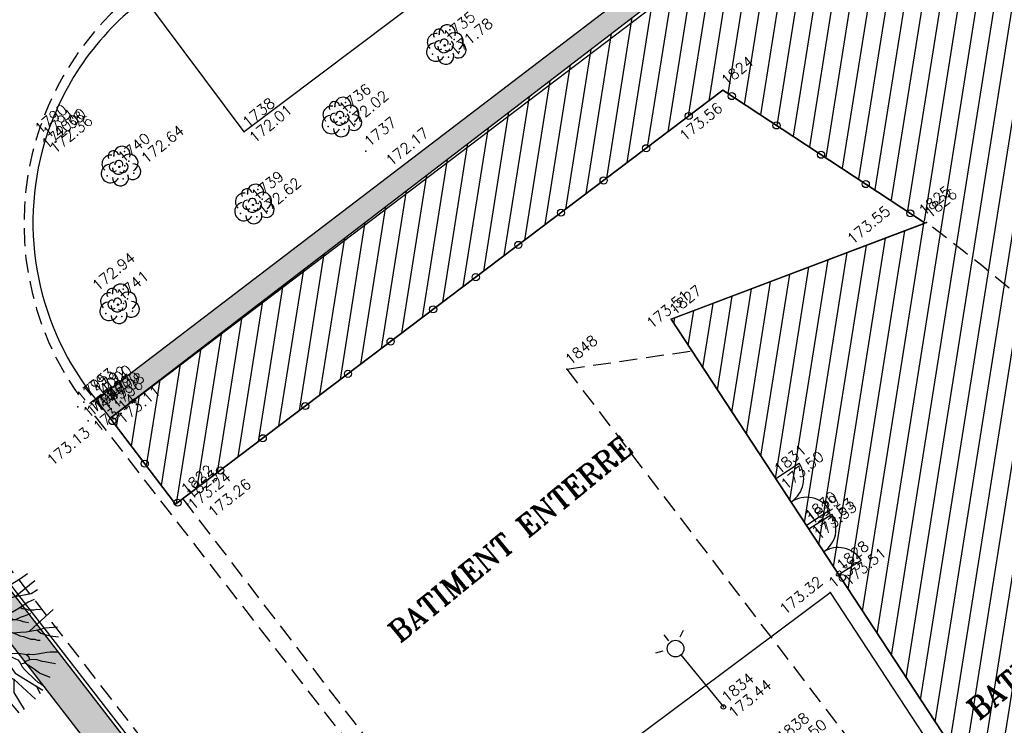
# Model space of a CAD drawing. Header units: feet. Extents: x 529188 to 529675, y 139816 to 140273.
# Tile 9 of 118: x 529292 to 529319, y 140027 to 140046. Entities that reach past the tile are written whole.
import ezdxf
from ezdxf.enums import TextEntityAlignment as Align

# ---------------------------------------------------------------- set-up
doc = ezdxf.new("R2010")
doc.units = ezdxf.units.FT
doc.header["$LTSCALE"] = 2
doc.header["$MEASUREMENT"] = 0
doc.header["$PDSIZE"] = 0.1
doc.linetypes.add('CACHE', pattern=[0.375, 0.25, -0.125])
doc.linetypes.add('CONTINU', pattern=[0])
doc.layers.get('0').update_dxf_attribs({"linetype": 'CONTINUOUS'})
for name, color, linetype in [('ARBRES', 70, 'CONTINUOUS'), ('ARBUSTES', 70, 'CONTINUOUS'), ('BATI', 10, 'CONTINUOUS'), ('BATI-HACHURES', 30, 'CONTINUOUS'), ('BORD_TOIT', 244, 'CACHE'), ('BORDURETTE', 20, 'CONTINUOUS'), ('CANIVEAU', 32, 'CACHE'), ('CLOTURE', 1, 'CONTINUOUS'), ('ECLAIRAGE', 220, 'CONTINUOUS'), ('MURS', 1, 'CONTINUOUS'), ('PORTES', 14, 'CONTINUOUS'), ('TEXTES', 150, 'CONTINUOUS'), ('TOPOALT', 3, 'CONTINUOUS'), ('TOPOJIS', 7, 'CONTINUOUS'), ('TOPOJIS-GELE', 7, 'CONTINUOUS'), ('TOPOMAT', 142, 'CONTINUOUS')]:
    doc.layers.add(name, color=color, linetype=linetype)
doc.styles.add('ROMANT', font='ROMANT.SHX')
doc.styles.get("Standard").update_dxf_attribs({"font": 'ROMANS.SHX'})
pattern_1 = [(228.0128, (529357.68551, 140019.42807), (-7.99999823, -9.00000134), [0.134536, -13.319088]), (184.9697, (529357.59551, 140019.32807), (12.000001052, 0.999991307), [0.230868, -22.855925]), (132.5104, (529357.36551, 140019.30807), (9.99999072, -11.000008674), [0.162788, -16.116032]), (267.2737, (529356.97551, 140019.05807), (0.999996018, 20.000000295), [0.210238, -20.813558]), (292.8337, (529356.96551, 140018.84807), (-5.000009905, 11.999996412), [0.206155, -20.409373]), (357.2737, (529357.04551, 140018.65807), (-20.000000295, 0.999996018), [0.210238, -20.813558]), (37.6942, (529357.25551, 140018.64807), (-13.000007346, -9.999990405), [0.278029, -27.524849]), (72.2553, (529357.47551, 140018.81807), (7.000010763, 21.999996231), [0.262488, -25.986321]), (121.4296, (529357.55551, 140019.06807), (-8.000008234, 12.999995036), [0.21095, -20.884073]), (175.2364, (529357.44551, 140019.24807), (11.00000095, -0.99999153), [0.240832, -11.800763]), (222.3974, (529357.20551, 140019.26807), (-12.000007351, -10.999992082), [0.311448, -30.833375]), (138.8141, (529357.96551, 140019.04807), (-7.00000295, 5.99999731), [0.106301, -10.523844]), (171.4692, (529357.88551, 140019.11807), (12.999998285, -2.00000791), [0.202237, -20.021511]), (225, (529357.6855, 140019.1481), (-1e-16, -1), [0.141421, -1.272792]), (203.1986, (529357.61551, 140019.26807), (4.99999973, 2.00000133), [0.076158, -7.539615]), (291.8014, (529357.54551, 140019.23807), (-0.9999999, 3.00000027), [0.107703, -5.277462]), (30.9638, (529357.58551, 140019.13807), (2.99999802, 2.0000025), [0.174929, -5.656023]), (161.5651, (529357.7355, 140019.22807), (2.0000004, -0.9999984), [0.126491, -3.035787]), (16.3895, (529356.96551, 140019.23807), (10.0000022, 2.99999271), [0.1772, -17.542845]), (70.3462, (529357.13551, 140019.28807), (-3.99999525, -11.000002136), [0.148661, -14.717408]), (293.1986, (529357.73551, 140019.42807), (-2.00000133, 4.99999973), [0.152315, -7.463458]), (343.6105, (529357.79551, 140019.28807), (-10.0000022, 2.99999271), [0.1772, -17.542845]), (339.444, (529356.96551, 140018.61807), (-5.00000184, 1.999996), [0.17088, -8.373124]), (294.7751, (529357.12551, 140018.55807), (-4.99999219, 11.00000342), [0.143178, -14.174643]), (66.8014, (529357.74551, 140018.42807), (2.00000133, 4.99999973), [0.152315, -7.463458]), (17.354, (529357.80551, 140018.56807), (-13.00000202, -3.9999945), [0.167631, -16.595424]), (69.444, (529357.25551, 140018.42807), (-1.999996, -5.00000184), [0.08544, -8.458564]), (101.3099, (529357.68551, 140018.42807), (-0.99999763, 4.00000075), [0.05099, -5.048029]), (165.9638, (529357.6755, 140018.47807), (3.00000055, -0.99999806), [0.206155, -3.91695]), (186.009, (529357.47551, 140018.52807), (9.99999975, 0.999999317), [0.19105, -18.913923]), (303.6901, (529357.5855, 140019.04807), (-1.0000013, 1.9999996), [0.144222, -3.461329]), (353.1572, (529357.66551, 140018.92807), (16.999999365, -2.000007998), [0.251794, -24.927563]), (60.9454, (529357.91551, 140018.89807), (-4.00000003, -7.00000038), [0.102956, -10.192674]), (90, (529357.9655, 140018.9881), (-1, 1), [0.06, -0.94]), (120.2564, (529357.45551, 140018.55807), (3.99999489, -7.000002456), [0.138924, -13.75352]), (48.0128, (529357.38551, 140018.67807), (7.99999823, 9.00000134), [0.269072, -13.184552]), (0, (529357.5655, 140018.8781), (1, 1), [0.26, -0.74]), (325.3048, (529357.82551, 140018.87807), (-9.99999426, 7.00000861), [0.158114, -15.653274]), (254.0546, (529357.95551, 140018.78807), (-0.9999999, -4.00000013), [0.145602, -7.134508]), (207.646, (529357.91551, 140018.64807), (-18.999995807, -10.000007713), [0.237065, -23.469474]), (175.4261, (529357.70551, 140018.53807), (-13.000000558, 0.999994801), [0.250799, -24.829074])]

# ---------------------------------------------------------------- blocks, each defined once
blk = doc.blocks.new('TCPOINT')
at = {"color": 0}
blk.add_point((0, 0), dxfattribs=at)
at = {"layer": 'TOPOALT'}
blk.add_attdef('ALT', text='', height=0.3, dxfattribs=at).set_placement((0.1, -0.1), align=Align.TOP_LEFT)
at = {"layer": 'TOPOMAT'}
blk.add_attdef('MAT', (0.1, 0.1), '', height=0.3, dxfattribs=at)
blk = doc.blocks.new('188')
blk.add_circle((0, 0), 0.0197)
for centre, radius, start, end in [((-0.136, 0.224), 0.244, 42.784, 187.1943), ((0.064, 0.343), 0.149, 334.0644, 169.9698), ((0.277, 0.224), 0.231, 300.5795, 149.4928), ((-0.314, 0.016), 0.259, 60.9553, 290.4982), ((-0.122, 0.103), 0.127, 45.6328, 268.8136), ((-0.039, -0.013), 0.173, 137.9595, 303.8229), ((0.028, 0.061), 0.114, 300.4488, 141.9945), ((0.285, -0.091), 0.245, 259.4673, 105.5912), ((-0.172, -0.255), 0.225, 139.2345, 343.6053), ((0.065, -0.056), 0.156, 199.4029, 9.2611), ((0.207, -0.342), 0.221, 201.5434, 50.9966)]:
    blk.add_arc(centre, radius, start, end)
for p in [(0.079, 0.341), (-0.424, 0.029), (0.385, 0.246), (0.138, -0.069), (0.306, -0.04), (-0.128, -0.325), (0.198, -0.394)]:
    blk.add_point(p)
blk = doc.blocks.new('191')
for p, q in [((0.138, 0), (-0.138, 0)), ((0, -0.138), (0, 0.138))]:
    blk.add_line(p, q)
for points in [[(-0.075, 0.393), (-0.074, 0.396), (-0.089, 0.56), (-0.173, 0.766), (-0.528, 1.475), (-0.775, 1.847), (-0.826, 1.907), (-0.886, 2.275)], [(-0.742, 2.326), (-0.67, 2.078), (-0.552, 1.827), (-0.425, 1.542), (-0.35, 1.403), (-0.247, 1.264), (-0.17, 1.135), (-0.084, 1.142), (-0.024, 1.176), (0.02, 1.271), (0.074, 1.494), (0.117, 1.641), (0.205, 1.812), (0.25, 1.984), (0.338, 2.172), (0.404, 2.408)], [(-0.395, 1.487), (-0.294, 1.833), (-0.336, 2.418)], [(-0.108, 2.439), (-0.008, 1.951), (0.122, 1.651)], [(0.525, 0.689), (0.444, 0.595), (0.331, 0.51), (0.219, 0.442), (0.116, 0.435), (0.047, 0.478), (-0.012, 0.591), (-0.045, 0.755), (-0.052, 0.918), (-0.016, 1.081), (0.003, 1.202), (0.158, 1.347), (0.324, 1.543), (0.454, 1.698), (0.612, 1.919), (0.804, 2.305)], [(0.486, 2.393), (0.451, 2.231), (0.466, 2.119), (0.475, 2.024), (0.526, 1.92), (0.576, 1.869), (0.68, 1.85), (0.766, 1.91), (0.896, 2.003), (1.048, 2.205)], [(-0.902, 1.372), (-1.197, 1.506), (-1.331, 1.693), (-1.488, 1.936)], [(-0.173, 0.766), (-0.555, 0.944), (-0.902, 1.372), (-0.983, 1.639), (-1.17, 1.827), (-1.275, 2.082)], [(-0.012, 0.591), (0.436, 1.425), (0.837, 1.693), (1.115, 2.172)], [(0.823, 0.995), (0.811, 1.118), (0.855, 1.28), (0.874, 1.436), (0.927, 1.564), (1.005, 1.709), (1.111, 1.95), (1.225, 2.112)], [(0.854, 1.275), (0.986, 1.383), (1.073, 1.468), (1.194, 1.57), (1.299, 1.681), (1.488, 1.936)], [(-1.411, 0.65), (-1.538, 1.071), (-1.63, 1.269), (-1.714, 1.528), (-1.758, 1.695)], [(2.068, 1.003), (1.843, 0.919), (1.644, 0.842), (1.445, 0.75), (1.246, 0.691), (1.065, 0.623), (0.823, 0.557), (0.694, 0.524), (0.564, 0.508), (0.513, 0.542), (0.496, 0.594), (0.505, 0.654), (0.54, 0.714), (0.618, 0.8), (0.723, 0.911), (0.81, 0.98), (0.897, 1.082), (1.027, 1.192), (1.192, 1.373), (1.331, 1.508), (1.418, 1.603), (1.487, 1.671)], [(-1.002, 0.422), (-1.09, 0.864), (-1.277, 1.265), (-1.518, 1.586)], [(0.786, 0.961), (1.077, 1.046), (1.285, 1.182), (1.51, 1.284), (1.905, 1.528)], [(-2.169, 1.122), (-2.002, 1.067), (-1.755, 0.91), (-1.524, 0.744), (-1.378, 0.623), (-1.002, 0.422), (-0.522, 0.237), (-0.35, 0.2), (-0.346, 0.201)], [(-0.522, 0.237), (-0.795, 0.677), (-0.795, 1.078), (-1.063, 1.265)], [(0.444, 0.595), (0.436, 0.944), (0.57, 1.345)], [(-0.795, 0.677), (-0.956, 0.971)], [(-2.356, 0.641), (-2.066, 0.56), (-1.74, 0.531), (-1.389, 0.477), (-1.148, 0.397), (-0.815, 0.265), (-0.566, 0.134), (-0.395, 0.072), (-0.394, 0.072)], [(-0.18, 0.357), (-0.314, 0.623), (-0.581, 0.757)], [(-0.314, 0.623), (-0.528, 0.516)], [(-1.34, -0.445), (-1.582, -0.097), (-1.703, -0.002), (-1.83, 0.077), (-1.941, 0.164), (-2.155, 0.277), (-2.41, 0.393)], [(2.086, -0.23), (1.901, -0.184), (1.591, -0.156), (1.179, -0.091), (0.939, -0.021), (0.784, 0.041), (0.672, 0.085), (0.604, 0.163), (0.597, 0.249), (0.632, 0.326), (0.701, 0.394), (0.813, 0.429), (0.934, 0.452), (1.046, 0.469), (1.192, 0.485), (1.356, 0.492), (1.503, 0.499), (1.649, 0.507), (1.787, 0.514), (1.959, 0.495), (2.157, 0.467), (2.399, 0.457)], [(1.046, 0.469), (1.721, 0.167), (2.436, 0.167)], [(-0.566, 0.134), (-1.17, 0.035), (-1.866, 0.222)], [(0.392, 0.079), (0.465, 0.061), (0.551, 0.035), (0.655, -0.018), (0.722, -0.087), (0.774, -0.174), (0.815, -0.26), (0.858, -0.339), (0.909, -0.417), (0.977, -0.504), (1.028, -0.582), (1.088, -0.685), (1.121, -0.763), (1.19, -0.85), (1.249, -0.937), (1.299, -1.032), (1.385, -1.102), (1.428, -1.171), (1.487, -1.223)], [(0.784, 0.041), (1.159, 0.221)], [(1.721, 0.167), (2.123, -0.047), (2.337, -0.073)], [(-0.249, -0.313), (-0.269, -0.342), (-0.339, -0.427), (-0.434, -0.469), (-0.589, -0.459), (-0.812, -0.457), (-1.027, -0.472), (-1.371, -0.443), (-1.714, -0.329), (-1.945, -0.189), (-2.21, -0.092), (-2.441, -0.038)], [(-2.161, -1.137), (-2.004, -1.005), (-1.734, -0.759), (-1.517, -0.477), (-1.767, -0.449), (-2.015, -0.395), (-2.221, -0.273), (-2.435, -0.179)], [(-0.589, -0.459), (-0.742, -0.286), (-1.063, -0.205), (-1.331, -0.098)], [(0.746, -0.127), (0.817, -0.054), (0.877, -0.054), (0.998, -0.107), (1.066, -0.168), (1.144, -0.213), (1.22, -0.273), (1.289, -0.308), (1.357, -0.377), (1.408, -0.447), (1.442, -0.508), (1.485, -0.551), (1.553, -0.629)], [(1.753, -0.467), (1.641, -0.44), (1.538, -0.405), (1.453, -0.37), (1.331, -0.343), (1.263, -0.3), (1.246, -0.248), (1.247, -0.188), (1.292, -0.109)], [(1.641, -0.161), (1.66, -0.217), (1.728, -0.286), (1.762, -0.347), (1.831, -0.408), (1.899, -0.46), (1.968, -0.487), (2.038, -0.558)], [(-1.517, -0.477), (-1.182, -0.514), (-0.839, -0.543), (-0.65, -0.571), (-0.521, -0.614), (-0.453, -0.641), (-0.394, -0.701), (-0.325, -0.805), (-0.3, -0.908), (-0.345, -1.054), (-0.363, -1.209), (-0.383, -1.449), (-0.419, -1.655), (-0.516, -1.818), (-0.551, -1.921), (-0.678, -2.346)], [(-0.263, -2.427), (-0.276, -2.009), (-0.299, -1.628), (-0.235, -1.156), (-0.172, -0.898), (-0.058, -0.658), (0.029, -0.529), (0.09, -0.496), (0.159, -0.522), (0.219, -0.6), (0.294, -0.738), (0.397, -0.851), (0.49, -0.982), (0.575, -1.095), (0.609, -1.172), (0.652, -1.25), (0.651, -1.328), (0.642, -1.396), (0.624, -1.482), (0.631, -1.62), (0.639, -1.741), (0.655, -1.861), (0.671, -1.982), (0.687, -2.094), (0.721, -2.172), (0.758, -2.321)], [(0.944, -1.304), (0.773, -1.121), (0.654, -1.034), (0.551, -0.931), (0.398, -0.723), (0.313, -0.566), (0.254, -0.454), (0.204, -0.344)], [(-2.344, -0.683), (-2.121, -0.686), (-1.889, -0.731), (-1.732, -0.756)], [(-0.65, -0.571), (-1.09, -0.74), (-1.598, -0.981)], [(-1.09, -0.74), (-1.17, -0.954)], [(-0.394, -0.701), (-0.849, -0.874)], [(-0.058, -0.658), (0.168, -1.088)], [(1.03, -0.586), (1.2, -0.694), (1.337, -0.791), (1.525, -0.896), (1.662, -0.983), (1.816, -1.044), (2.104, -1.238)], [(1.42, -0.838), (2.311, -0.789)], [(-0.363, -1.209), (-0.742, -1.061), (-1.438, -1.141), (-1.438, -1.221)], [(-1.09, -1.101), (-1.25, -1.328)], [(-0.172, -0.898), (0.222, -1.596), (0.337, -2.418)], [(0.397, -0.851), (0.355, -1.489), (0.655, -2.352)], [(1.594, -0.94), (1.627, -1.086), (1.712, -1.208), (1.779, -1.303), (1.946, -1.475)], [(-1.994, -1.409), (-1.911, -1.349), (-1.775, -1.342), (-1.645, -1.361), (-1.508, -1.405), (-1.372, -1.466), (-1.311, -1.51), (-1.244, -1.605), (-1.211, -1.734), (-1.203, -1.829), (-1.195, -1.949), (-1.219, -2.115)], [(-0.379, -1.406), (-0.744, -1.378), (-1.002, -1.392), (-1.26, -1.475), (-1.441, -1.56), (-1.658, -1.792)], [(0.915, -1.463), (0.943, -1.381), (0.918, -1.304), (0.97, -1.305), (1.013, -1.339), (1.081, -1.408), (1.184, -1.469), (1.33, -1.549), (1.416, -1.601), (1.501, -1.654), (1.663, -1.788)], [(0.222, -1.596), (-0.019, -1.89), (-0.095, -2.44)], [(1.035, -2.211), (0.887, -1.923), (0.837, -1.742), (0.803, -1.614), (0.762, -1.492), (0.744, -1.449), (0.641, -1.402)], [(0.75, -1.463), (0.754, -1.431), (0.779, -1.406), (0.831, -1.432), (0.926, -1.467), (0.994, -1.511), (1.071, -1.581), (1.147, -1.711), (1.206, -1.772), (1.267, -1.841), (1.403, -1.998)], [(0.583, -2.144), (0.542, -2.381)]]:
    blk.add_lwpolyline(points)
blk.add_circle((0, 0), 0.4)
blk = doc.blocks.new('323')
for p, q in [((0, 0), (0, -0.5)), ((1, 0), (1, -0.5))]:
    blk.add_line(p, q)
for centre, start, end in [((0, 0), 270, 0), ((1, 0), 180, 270)]:
    blk.add_arc(centre, 0.5, start, end)
blk = doc.blocks.new('425')
at = {"ltscale": 3}
for p, q in [((-0.006, 2.407), (-0.006, 2.621)), ((0, 1.885), (0, 0))]:
    blk.add_line(p, q, dxfattribs=at)
at = {"linetype": 'CONTINU', "ltscale": 3}
for p, q in [((-0.324, 2.291), (-0.512, 2.376)), ((0.312, 2.291), (0.501, 2.376))]:
    blk.add_line(p, q, dxfattribs=at)
for centre, radius in [((0, 2.118), 0.233), ((0, 0), 0.0621)]:
    blk.add_circle(centre, radius, dxfattribs=at)
blk = doc.blocks.new('RONDCLOT')
at = {"layer": 'CLOTURE'}
blk.add_circle((0, 0), 0.1, dxfattribs=at)

msp = doc.modelspace()

# ---------------------------------------------------------------- hatches: boundary and pattern name
h = msp.add_hatch()
h.set_pattern_fill('GRAVEL', color=254, style=0)
h.set_pattern_definition(pattern_1)
h.paths.add_polyline_path([(529309.317, 140047.599), (529309.687, 140047.122), (529294.096, 140035.158), (529293.705, 140035.671)])
h = msp.add_hatch()
h.set_pattern_fill('GRAVEL', color=254, style=0)
h.set_pattern_definition(pattern_1)
h.paths.add_polyline_path([(529309.317, 140047.599), (529309.687, 140047.122), (529294.096, 140035.158), (529293.705, 140035.671)])
h = msp.add_hatch()
h.set_pattern_fill('GRAVEL', color=254, style=0)
h.set_pattern_definition(pattern_1)
h.paths.add_polyline_path([(529287.629, 140033.852), (529288.384, 140034.342), (529289.452, 140032.697), (529293.58, 140027.353), (529299.205, 140020.07), (529304.222, 140013.575), (529317.864, 139995.912), (529311.131, 139990.861), (529310.591, 139991.581), (529316.594, 139996.084), (529309.546, 140005.21), (529301.677, 140015.397), (529297.385, 140020.953), (529293.809, 140025.584), (529288.87, 140031.978), (529288.717, 140032.176)])
h = msp.add_hatch()
h.set_pattern_fill('GRAVEL', color=254, style=0)
h.set_pattern_definition(pattern_1)
h.paths.add_polyline_path([(529287.629, 140033.852), (529288.384, 140034.342), (529289.452, 140032.697), (529293.58, 140027.353), (529299.205, 140020.07), (529304.222, 140013.575), (529317.864, 139995.912), (529311.131, 139990.861), (529310.591, 139991.581), (529316.594, 139996.084), (529309.546, 140005.21), (529301.677, 140015.397), (529297.385, 140020.953), (529293.809, 140025.584), (529288.87, 140031.978), (529288.717, 140032.176)])
at = {"layer": 'BATI-HACHURES'}
h = msp.add_hatch(dxfattribs=at)
h.set_pattern_fill('ANSI31', color=256, scale=4, angle=36, style=0)
h.paths.add_polyline_path([(529309.687, 140047.122), (529294.096, 140035.158), (529295.934, 140032.741), (529311.303, 140044.366), (529317.02, 140040.648), (529309.847, 140037.935), (529328.67, 140009.23), (529338.868, 140008.311), (529336.974, 140013.078), (529337.413, 140013.429), (529340.728, 140009.274), (529351.396, 139995.222), (529351.555, 139995.343), (529321, 140035.588), (529320.61, 140035.292), (529320.265, 140035.746), (529321.1, 140036.328), (529332.258, 140044.79), (529332.848, 140044.011), (529330.818, 140042.467), (529335.054, 140036.898), (529341.813, 140042.065), (529337.59, 140047.618), (529335.616, 140046.116), (529335.029, 140046.891), (529355.937, 140062.746), (529356.525, 140061.97), (529354.519, 140060.444), (529358.748, 140054.884), (529365.427, 140060.072), (529361.342, 140065.548), (529358.605, 140063.551), (529358.018, 140064.325), (529364.807, 140069.473), (529379.662, 140080.729), (529380.258, 140079.941), (529378.258, 140078.408), (529382.496, 140072.813), (529389.273, 140077.995), (529385.007, 140083.581), (529383.007, 140082.048), (529382.423, 140082.82), (529402.76, 140098.225), (529403.388, 140097.405), (529401.995, 140096.349), (529404.732, 140092.738), (529390.411, 140081.865), (529394.858, 140075.937), (529403.979, 140083.008), (529405.928, 140080.494), (529396.772, 140073.395), (529399.996, 140069.125), (529409.116, 140076.197), (529411.066, 140073.682), (529402.049, 140066.713), (529405.239, 140062.52), (529424.929, 140077.503), (529411.673, 140094.927), (529412.97, 140095.912), (529408.766, 140101.48), (529406.733, 140099.945), (529406.162, 140100.741), (529413.265, 140106.272), (529405.044, 140116.828), (529403.879, 140118.363), (529396.828, 140113.01), (529396.209, 140113.824), (529398.224, 140115.354), (529393.997, 140120.92), (529387.257, 140115.791), (529391.442, 140110.214), (529392.819, 140111.247), (529393.428, 140110.436), (529373.156, 140095.047), (529372.522, 140095.884), (529374.528, 140097.393), (529370.33, 140102.974), (529363.554, 140097.852), (529367.8, 140092.265), (529369.799, 140093.783), (529370.434, 140092.948), (529359.177, 140084.661), (529349.426, 140077.124), (529348.835, 140077.906), (529350.821, 140079.407), (529346.597, 140084.995), (529339.81, 140079.86), (529344.046, 140074.272), (529346.094, 140075.824), (529346.685, 140075.043), (529325.76, 140059.104), (529325.126, 140059.941), (529327.1, 140061.457), (529322.795, 140067.062), (529316.084, 140061.922), (529320.296, 140056.369), (529322.344, 140057.923), (529322.979, 140057.086)])

# ---------------------------------------------------------------- linework, layer by layer
at = {"layer": 'BATI', "flags": 128}
for points in [[(529335.029, 140046.891), (529335.616, 140046.116), (529337.59, 140047.618), (529341.813, 140042.065), (529335.054, 140036.898), (529330.818, 140042.467), (529332.848, 140044.011), (529332.258, 140044.79), (529320.265, 140035.746), (529320.627, 140035.305), (529321, 140035.588), (529324.455, 140031.037), (529337.669, 140013.633), (529336.974, 140013.078), (529338.868, 140008.311), (529328.67, 140009.23), (529309.847, 140037.935), (529316.984, 140040.634), (529311.303, 140044.366), (529295.934, 140032.741), (529294.096, 140035.158), (529322.979, 140057.086)], [(529311.069, 140048.183), (529294.096, 140035.158)], [(529317.02, 140040.648), (529309.847, 140037.935), (529328.67, 140009.23), (529338.868, 140008.311)]]:
    msp.add_lwpolyline(points, dxfattribs=at)
at = {"layer": 'BORD_TOIT', "flags": 128}
msp.add_lwpolyline([(529338.868, 140008.311), (529333.835, 140020.979), (529330.722, 140026.153), (529327.007, 140031.13, 0.01443), (529324.8, 140033.644, 0.043969), (529317.02, 140040.648)], format="xyb", dxfattribs=at)
for points in [[(529306.92, 140036.534), (529310.43, 140037.046)], [(529306.92, 140036.534), (529327.151, 140009.969)]]:
    msp.add_lwpolyline(points, dxfattribs=at)
at = {"layer": 'BORDURETTE', "flags": 128}
for points in [[(529365.744, 140113.595), (529346.604, 140099.162), (529349.584, 140095.322), (529348.792, 140094.696), (529345.813, 140098.607), (529334.491, 140089.442), (529335.885, 140087.796), (529327.818, 140081.654), (529329.185, 140079.821), (529328.42, 140079.255), (529326.995, 140081.07), (529328.42, 140079.255), (529326.995, 140081.07), (529302.908, 140062.841), (529304.421, 140060.817), (529293.1, 140052.27, 0.12784), (529288.488, 140046.948, 0.276945), (529289.647, 140032.594), (529317.669, 139996.417)], [(529312.76, 140060.459), (529315.687, 140056.627), (529297.86, 140043.2), (529295.068, 140046.942, 0.160594), (529292.255, 140042.897, 0.248652), (529293.705, 140035.671)]]:
    msp.add_lwpolyline(points, format="xyb", dxfattribs=at)
for points in [[(529309.317, 140047.599), (529293.705, 140035.671)], [(529304.042, 140022.58), (529314.312, 140030.26), (529328.358, 140008.818)]]:
    msp.add_lwpolyline(points, dxfattribs=at)
at = {"layer": 'CANIVEAU', "flags": 128}
for points in [[(529312.574, 140066.616), (529292.87, 140051.726, 0.119576), (529288.706, 140046.784, 0.258906), (529289.298, 140033.497), (529303.658, 140014.96)], [(529296.524, 140048.423), (529294.869, 140047.175), (529294.832, 140047.145, 0.153443), (529292.028, 140043.02, 0.239202), (529293.354, 140035.609)]]:
    msp.add_lwpolyline(points, format="xyb", dxfattribs=at)
for points in [[(529293.674, 140035.205), (529304.993, 140020.617)], [(529296.134, 140032.892), (529305.012, 140021.315)]]:
    msp.add_lwpolyline(points, dxfattribs=at)
at = {"layer": 'CLOTURE', "flags": 128}
msp.add_lwpolyline([(529293.705, 140035.671), (529295.934, 140032.741), (529311.303, 140044.366), (529316.984, 140040.634)], dxfattribs=at)
at = {"layer": 'MURS', "flags": 128}
msp.add_lwpolyline([(529288.384, 140034.342), (529289.452, 140032.697), (529317.864, 139995.912), (529311.131, 139990.861), (529310.591, 139991.581), (529316.594, 139996.084), (529288.717, 140032.176), (529287.629, 140033.852)], close=True, dxfattribs=at)

# ---------------------------------------------------------------- block references
at = {"layer": 'ARBRES', "rotation": 39.33073407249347}
msp.add_blockref('191', (529290.207, 140028.924), dxfattribs=at)
at = {"layer": 'ARBUSTES', "rotation": 39.33073407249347}
for p in [(529303.493, 140045.627), (529300.563, 140043.592), (529294.358, 140042.213), (529298.106, 140041.147), (529294.319, 140038.345)]:
    msp.add_blockref('188', p, dxfattribs=at)
at = {"layer": 'CLOTURE'}
for p, rotation in [((529311.553, 140044.202), 326.6970216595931), ((529310.345, 140043.642), 37.10272282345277), ((529312.807, 140043.379), 326.6970216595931), ((529309.149, 140042.737), 37.10272282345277), ((529314.06, 140042.555), 326.6970216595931), ((529307.953, 140041.832), 37.10272282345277), ((529315.314, 140041.731), 326.6970216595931), ((529306.756, 140040.927), 37.10272282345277), ((529316.568, 140040.908), 326.6970216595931), ((529305.56, 140040.022), 37.10272282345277), ((529304.364, 140039.117), 37.10272282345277), ((529303.167, 140038.212), 37.10272282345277), ((529301.971, 140037.307), 37.10272282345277), ((529300.775, 140036.403), 37.10272282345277), ((529299.578, 140035.498), 37.10272282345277), ((529294.16, 140035.074), 307.2613195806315), ((529298.382, 140034.593), 37.10272282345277), ((529295.068, 140033.88), 307.2613195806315), ((529297.186, 140033.688), 37.10272282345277), ((529295.989, 140032.783), 37.10272282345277)]:
    msp.add_blockref('RONDCLOT', p, dxfattribs=dict(at, rotation=rotation))
at = {"layer": 'ECLAIRAGE', "rotation": 39.33073407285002}
msp.add_blockref('425', (529311.316, 140027.047), dxfattribs=at)
at = {"layer": 'PORTES'}
for p, xscale, yscale, zscale, rotation in [((529313.649, 140032.147), 1.573165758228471, 1.573165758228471, 1.573165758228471, 123.2545614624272), ((529314.54, 140030.758), 1.530308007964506, 1.530308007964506, 1.530308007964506, 122.6748811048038)]:
    msp.add_blockref('323', p, dxfattribs=dict(at, xscale=xscale, yscale=yscale, zscale=zscale, rotation=rotation))
at = {"layer": 'TOPOJIS'}
ref = msp.add_blockref('TCPOINT', (529311.303, 140044.366), dxfattribs=at)
ref.add_attrib('MAT', '1824', (529311.403, 140044.466), dxfattribs={"layer": 'TOPOMAT', "height": 0.3, "rotation": 39.3307})
ref.add_attrib('ALT', '173.56', dxfattribs={"layer": 'TOPOALT', "height": 0.3, "rotation": 39.3307}).set_placement((529310.042, 140043.15), align=Align.TOP_LEFT)
ref = msp.add_blockref('TCPOINT', (529297.86, 140043.2), dxfattribs=at)
ref.add_attrib('MAT', '1738', (529297.96, 140043.3), dxfattribs={"layer": 'TOPOMAT', "height": 0.3, "rotation": 39.3307})
ref.add_attrib('ALT', '172.01', dxfattribs={"layer": 'TOPOALT', "height": 0.3, "rotation": 39.3307}).set_placement((529297.96, 140043.1), align=Align.TOP_LEFT)
ref = msp.add_blockref('TCPOINT', (529292.028, 140043.02), dxfattribs=at)
ref.add_attrib('MAT', '1790', (529292.128, 140043.12), dxfattribs={"layer": 'TOPOMAT', "height": 0.3, "rotation": 39.3307})
ref.add_attrib('ALT', '172.38', dxfattribs={"layer": 'TOPOALT', "height": 0.3, "rotation": 39.3307}).set_placement((529292.128, 140042.92), align=Align.TOP_LEFT)
ref = msp.add_blockref('TCPOINT', (529292.556, 140042.907), dxfattribs=at)
ref.add_attrib('MAT', '4000', (529292.656, 140043.007), dxfattribs={"layer": 'TOPOMAT', "height": 0.3, "rotation": 39.3307})
ref = msp.add_blockref('TCPOINT', (529301.277, 140042.658), dxfattribs=at)
ref.add_attrib('MAT', '1737', (529301.377, 140042.758), dxfattribs={"layer": 'TOPOMAT', "height": 0.3, "rotation": 39.3307})
ref.add_attrib('ALT', '172.17', dxfattribs={"layer": 'TOPOALT', "height": 0.3, "rotation": 39.3307}).set_placement((529301.797, 140042.45), align=Align.TOP_LEFT)
ref = msp.add_blockref('TCPOINT', (529294.358, 140042.213), dxfattribs=at)
ref.add_attrib('MAT', '1740', (529294.458, 140042.313), dxfattribs={"layer": 'TOPOMAT', "height": 0.3, "rotation": 39.3307})
ref.add_attrib('ALT', '172.64', dxfattribs={"layer": 'TOPOALT', "height": 0.3, "rotation": 39.3307}).set_placement((529294.922, 140042.52), align=Align.TOP_LEFT)
ref = msp.add_blockref('TCPOINT', (529316.851, 140040.722), dxfattribs=at)
ref.add_attrib('MAT', '1825', (529316.951, 140040.822), dxfattribs={"layer": 'TOPOMAT', "height": 0.3, "rotation": 39.3307})
ref.add_attrib('ALT', '173.55', dxfattribs={"layer": 'TOPOALT', "height": 0.3, "rotation": 39.3307}).set_placement((529314.753, 140040.254), align=Align.TOP_LEFT)
ref = msp.add_blockref('TCPOINT', (529317.02, 140040.648), dxfattribs=at)
ref.add_attrib('MAT', '1826', (529317.12, 140040.748), dxfattribs={"layer": 'TOPOMAT', "height": 0.3, "rotation": 39.3307})
ref = msp.add_blockref('TCPOINT', (529294.319, 140038.345), dxfattribs=at)
ref.add_attrib('MAT', '1741', (529294.419, 140038.445), dxfattribs={"layer": 'TOPOMAT', "height": 0.3, "rotation": 39.3307})
ref.add_attrib('ALT', '172.94', dxfattribs={"layer": 'TOPOALT', "height": 0.3, "rotation": 39.3307}).set_placement((529293.551, 140038.945), align=Align.TOP_LEFT)
ref = msp.add_blockref('TCPOINT', (529309.847, 140037.935), dxfattribs=at)
ref.add_attrib('MAT', '1827', (529309.947, 140038.035), dxfattribs={"layer": 'TOPOMAT', "height": 0.3, "rotation": 39.3307})
ref.add_attrib('ALT', '173.51', dxfattribs={"layer": 'TOPOALT', "height": 0.3, "rotation": 39.3307}).set_placement((529309.115, 140037.882), align=Align.TOP_LEFT)
ref = msp.add_blockref('TCPOINT', (529306.92, 140036.534), dxfattribs=at)
ref.add_attrib('MAT', '1848', (529307.02, 140036.634), dxfattribs={"layer": 'TOPOMAT', "height": 0.3, "rotation": 39.3307})
ref = msp.add_blockref('TCPOINT', (529293.846, 140035.698), dxfattribs=at)
ref.add_attrib('MAT', '4000', (529293.946, 140035.798), dxfattribs={"layer": 'TOPOMAT', "height": 0.3, "rotation": 39.3307})
ref = msp.add_blockref('TCPOINT', (529294.07, 140035.51), dxfattribs=at)
ref.add_attrib('MAT', '4000', (529294.17, 140035.61), dxfattribs={"layer": 'TOPOMAT', "height": 0.3, "rotation": 39.3307})
ref = msp.add_blockref('TCPOINT', (529293.674, 140035.205), dxfattribs=at)
ref.add_attrib('MAT', '1797', (529293.774, 140035.305), dxfattribs={"layer": 'TOPOMAT', "height": 0.3, "rotation": 39.3307})
ref.add_attrib('ALT', '173.13', dxfattribs={"layer": 'TOPOALT', "height": 0.3, "rotation": 39.3307}).set_placement((529292.277, 140034.034), align=Align.TOP_LEFT)
ref = msp.add_blockref('TCPOINT', (529296.275, 140032.745), dxfattribs=at)
ref.add_attrib('MAT', '1823', (529296.375, 140032.845), dxfattribs={"layer": 'TOPOMAT', "height": 0.3, "rotation": 39.3307})
ref.add_attrib('ALT', '173.26', dxfattribs={"layer": 'TOPOALT', "height": 0.3, "rotation": 39.3307}).set_placement((529296.804, 140032.586), align=Align.TOP_LEFT)
ref = msp.add_blockref('TCPOINT', (529314.312, 140030.26), dxfattribs=at)
ref.add_attrib('MAT', '1835', (529314.412, 140030.36), dxfattribs={"layer": 'TOPOMAT', "height": 0.3, "rotation": 39.3307})
ref.add_attrib('ALT', '173.32', dxfattribs={"layer": 'TOPOALT', "height": 0.3, "rotation": 39.3307}).set_placement((529312.855, 140029.85), align=Align.TOP_LEFT)
ref = msp.add_blockref('TCPOINT', (529312.865, 140025.934), dxfattribs=at)
ref.add_attrib('MAT', '1838', (529312.965, 140026.034), dxfattribs={"layer": 'TOPOMAT', "height": 0.3, "rotation": 39.3307})
ref.add_attrib('ALT', '173.50', dxfattribs={"layer": 'TOPOALT', "height": 0.3, "rotation": 39.3307}).set_placement((529312.965, 140025.834), align=Align.TOP_LEFT)
at = {"layer": 'TOPOJIS-GELE'}
ref = msp.add_blockref('TCPOINT', (529303.493, 140045.627), dxfattribs=at)
ref.add_attrib('MAT', '1735', (529303.593, 140045.727), dxfattribs={"layer": 'TOPOMAT', "height": 0.3, "rotation": 39.3307})
ref.add_attrib('ALT', '171.78', dxfattribs={"layer": 'TOPOALT', "height": 0.3, "rotation": 39.3307}).set_placement((529303.593, 140045.527), align=Align.TOP_LEFT)
ref = msp.add_blockref('TCPOINT', (529300.563, 140043.592), dxfattribs=at)
ref.add_attrib('MAT', '1736', (529300.663, 140043.692), dxfattribs={"layer": 'TOPOMAT', "height": 0.3, "rotation": 39.3307})
ref.add_attrib('ALT', '172.02', dxfattribs={"layer": 'TOPOALT', "height": 0.3, "rotation": 39.3307}).set_placement((529300.663, 140043.492), align=Align.TOP_LEFT)
ref = msp.add_blockref('TCPOINT', (529292.255, 140042.897), dxfattribs=at)
ref.add_attrib('MAT', '1791', (529292.355, 140042.997), dxfattribs={"layer": 'TOPOMAT', "height": 0.3, "rotation": 39.3307})
ref.add_attrib('ALT', '172.36', dxfattribs={"layer": 'TOPOALT', "height": 0.3, "rotation": 39.3307}).set_placement((529292.355, 140042.797), align=Align.TOP_LEFT)
ref = msp.add_blockref('TCPOINT', (529298.106, 140041.147), dxfattribs=at)
ref.add_attrib('MAT', '1739', (529298.206, 140041.247), dxfattribs={"layer": 'TOPOMAT', "height": 0.3, "rotation": 39.3307})
ref.add_attrib('ALT', '172.62', dxfattribs={"layer": 'TOPOALT', "height": 0.3, "rotation": 39.3307}).set_placement((529298.206, 140041.047), align=Align.TOP_LEFT)
ref = msp.add_blockref('TCPOINT', (529293.705, 140035.671), dxfattribs=at)
ref.add_attrib('MAT', '1792', (529293.805, 140035.771), dxfattribs={"layer": 'TOPOMAT', "height": 0.3, "rotation": 39.3307})
ref.add_attrib('ALT', '173.08', dxfattribs={"layer": 'TOPOALT', "height": 0.3, "rotation": 39.3307}).set_placement((529293.805, 140035.571), align=Align.TOP_LEFT)
ref = msp.add_blockref('TCPOINT', (529293.19, 140035.477), dxfattribs=at)
ref.add_attrib('MAT', '1795', (529293.29, 140035.577), dxfattribs={"layer": 'TOPOMAT', "height": 0.3, "rotation": 39.3307})
ref.add_attrib('ALT', '173.12', dxfattribs={"layer": 'TOPOALT', "height": 0.3, "rotation": 39.3307}).set_placement((529293.29, 140035.377), align=Align.TOP_LEFT)
ref = msp.add_blockref('TCPOINT', (529293.354, 140035.609), dxfattribs=at)
ref.add_attrib('MAT', '1793', (529293.454, 140035.709), dxfattribs={"layer": 'TOPOMAT', "height": 0.3, "rotation": 39.3307})
ref.add_attrib('ALT', '173.09', dxfattribs={"layer": 'TOPOALT', "height": 0.3, "rotation": 39.3307}).set_placement((529293.454, 140035.509), align=Align.TOP_LEFT)
ref = msp.add_blockref('TCPOINT', (529294.159, 140035.302), dxfattribs=at)
ref.add_attrib('MAT', '1796', (529294.259, 140035.402), dxfattribs={"layer": 'TOPOMAT', "height": 0.3, "rotation": 39.3307})
ref.add_attrib('ALT', '173.11', dxfattribs={"layer": 'TOPOALT', "height": 0.3, "rotation": 39.3307}).set_placement((529294.259, 140035.202), align=Align.TOP_LEFT)
ref = msp.add_blockref('TCPOINT', (529293.476, 140035.084), dxfattribs=at)
ref.add_attrib('MAT', '1794', (529293.576, 140035.184), dxfattribs={"layer": 'TOPOMAT', "height": 0.3, "rotation": 39.3307})
ref.add_attrib('ALT', '173.14', dxfattribs={"layer": 'TOPOALT', "height": 0.3, "rotation": 39.3307}).set_placement((529293.576, 140034.984), align=Align.TOP_LEFT)
ref = msp.add_blockref('TCPOINT', (529312.786, 140033.463), dxfattribs=at)
ref.add_attrib('MAT', '1831', (529312.886, 140033.563), dxfattribs={"layer": 'TOPOMAT', "height": 0.3, "rotation": 39.3307})
ref.add_attrib('ALT', '173.50', dxfattribs={"layer": 'TOPOALT', "height": 0.3, "rotation": 39.3307}).set_placement((529312.886, 140033.363), align=Align.TOP_LEFT)
ref = msp.add_blockref('TCPOINT', (529296.134, 140032.892), dxfattribs=at)
ref.add_attrib('MAT', '1822', (529296.234, 140032.992), dxfattribs={"layer": 'TOPOMAT', "height": 0.3, "rotation": 39.3307})
ref.add_attrib('ALT', '173.24', dxfattribs={"layer": 'TOPOALT', "height": 0.3, "rotation": 39.3307}).set_placement((529296.234, 140032.792), align=Align.TOP_LEFT)
ref = msp.add_blockref('TCPOINT', (529313.649, 140032.147), dxfattribs=at)
ref.add_attrib('MAT', '1830', (529313.749, 140032.247), dxfattribs={"layer": 'TOPOMAT', "height": 0.3, "rotation": 39.3307})
ref.add_attrib('ALT', '173.53', dxfattribs={"layer": 'TOPOALT', "height": 0.3, "rotation": 39.3307}).set_placement((529313.749, 140032.047), align=Align.TOP_LEFT)
ref = msp.add_blockref('TCPOINT', (529313.713, 140032.046), dxfattribs=at)
ref.add_attrib('MAT', '1829', (529313.813, 140032.146), dxfattribs={"layer": 'TOPOMAT', "height": 0.3, "rotation": 39.3307})
ref.add_attrib('ALT', '173.53', dxfattribs={"layer": 'TOPOALT', "height": 0.3, "rotation": 39.3307}).set_placement((529313.813, 140031.946), align=Align.TOP_LEFT)
ref = msp.add_blockref('TCPOINT', (529314.54, 140030.758), dxfattribs=at)
ref.add_attrib('MAT', '1828', (529314.64, 140030.858), dxfattribs={"layer": 'TOPOMAT', "height": 0.3, "rotation": 39.3307})
ref.add_attrib('ALT', '173.51', dxfattribs={"layer": 'TOPOALT', "height": 0.3, "rotation": 39.3307}).set_placement((529314.64, 140030.658), align=Align.TOP_LEFT)
ref = msp.add_blockref('TCPOINT', (529311.316, 140027.047), dxfattribs=at)
ref.add_attrib('MAT', '1834', (529311.416, 140027.147), dxfattribs={"layer": 'TOPOMAT', "height": 0.3, "rotation": 39.3307})
ref.add_attrib('ALT', '173.44', dxfattribs={"layer": 'TOPOALT', "height": 0.3, "rotation": 39.3307}).set_placement((529311.416, 140026.947), align=Align.TOP_LEFT)

# ---------------------------------------------------------------- texts
at = {"layer": 'TEXTES', "style": 'ROMANT'}
for s, p in [('BATIMENT ENTERRE', (529302.223, 140028.822)), ('BATIMENT B', (529318.479, 140026.654))]:
    msp.add_text(s, height=0.6, rotation=39.3307, dxfattribs=at).set_placement(p)

doc.saveas('drawing.dxf')
